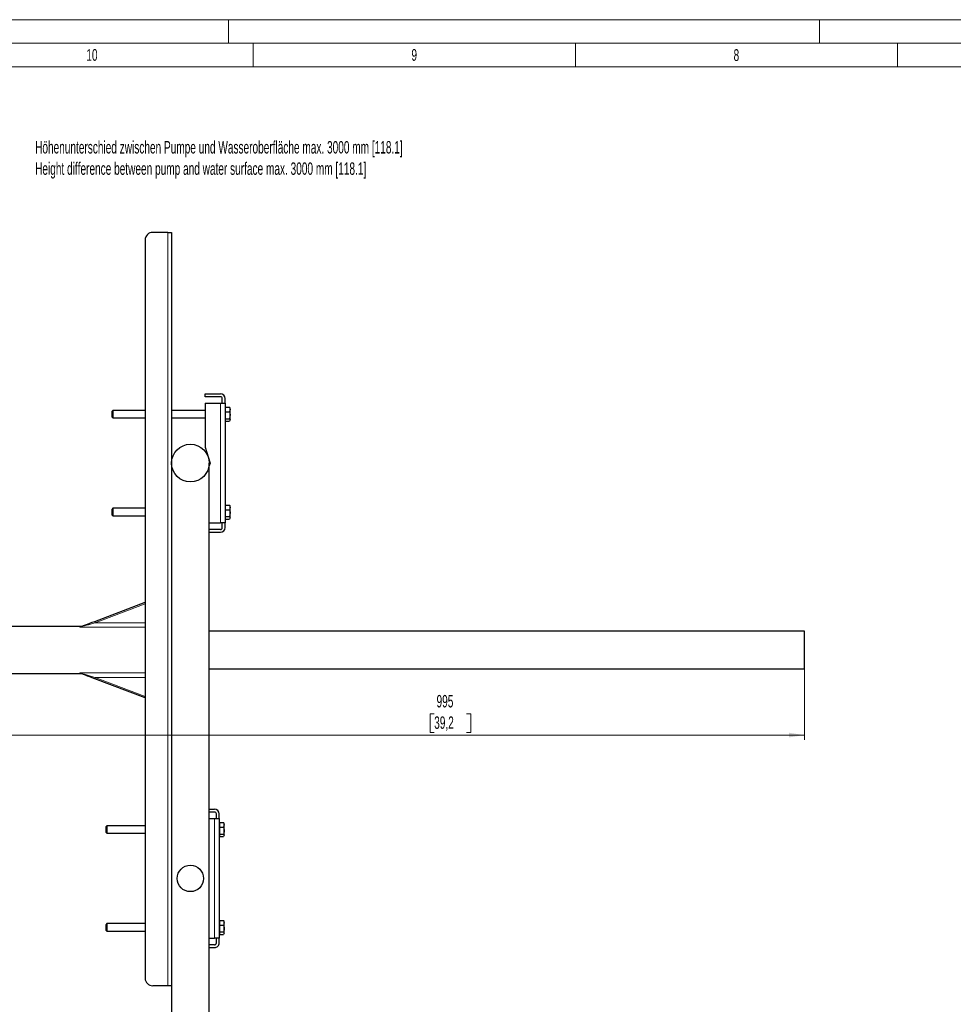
# Model space of a CAD drawing. Header units: millimetres. Extents: x 0 to 4205, y 0 to 2970.
# Tile 7 of 28: x 828 to 1820, y 1925 to 2970. Entities that reach past the tile are written whole.
import ezdxf

# ---------------------------------------------------------------- set-up
doc = ezdxf.new("R2010")
doc.units = ezdxf.units.MM
doc.header["$LTSCALE"] = 5
doc.styles.add('SLDTEXTSTYLE0', font='TXT', dxfattribs={"width": 0.605})
doc.styles.add('SLDTEXTSTYLE1', font='TXT', dxfattribs={"width": 0.638186})
doc.dimstyles.new('SLDDIMSTYLE2', dxfattribs={"dimtxt": 12.841593, "dimasz": 16.5, "dimexe": 0, "dimexo": 0.0625, "dimgap": 3.210398, "dimtad": 1, "dimdec": 1, "dimrnd": 1e-09, "dimzin": 12, "dimdsep": 46, "dimtxsty": 'SLDTEXTSTYLE0', "dimsah": 1, "dimcen": 0.09, "dimadec": 0, "dimazin": 3, "dimtfac": 1, "dimtdec": 1, "dimtofl": 0, "dimtmove": 0, "dimatfit": 3, "dimfxl": 0, "dimfrac": 2, "dimtolj": 1, "dimtzin": 12, "dimarcsym": 0})

# ---------------------------------------------------------------- blocks, each defined once
blk = doc.blocks.new('_D_5')
at = {"color": 7, "linetype": 'Continuous', "lineweight": 0}
for p, q in [((1661.5, 2282.7), (1661.5, 2205.4)), ((666.5, 2271.2), (666.5, 2205.4)), ((1268.4, 2233), (1264, 2233)), ((1264, 2233), (1264, 2213.3)), ((1302.7, 2233), (1307.2, 2233)), ((1307.2, 2233), (1307.2, 2213.3)), ((666.5, 2210.4), (1661.5, 2210.4)), ((1264, 2213.3), (1268.4, 2213.3)), ((1307.2, 2213.3), (1302.7, 2213.3))]:
    blk.add_line(p, q, dxfattribs=at)
at = {"color": 7, "linetype": 'Continuous', "lineweight": 18}
for points in [[(666.5, 2210.4), (683, 2207.9), (683, 2212.9)], [(1661.5, 2210.4), (1645, 2212.9), (1645, 2207.9)]]:
    blk.add_solid(points, dxfattribs=at)
at = {"color": 7, "linetype": 'Continuous', "lineweight": 18, "char_height": 13.23, "attachment_point": 1, "style": 'SLDTEXTSTYLE0'}
for s, insert in [('995', (1270.9, 2253)), ('39,2', (1268.4, 2230.3))]:
    blk.add_mtext(s, dxfattribs=dict(at, insert=insert))

msp = doc.modelspace()

# ---------------------------------------------------------------- linework, layer by layer
at = {"color": 7, "linetype": 'Continuous', "lineweight": 18}
for p, q in [((4205, 2970.000335), (0, 2970.000335)), ((1050, 2970.000335), (1050, 2945.000335)), ((1677.5, 2970.000335), (1677.5, 2945.000335)), ((4180, 2945.000335), (25, 2945.000335)), ((1076.25, 2945.000335), (1076.25, 2920.000335)), ((1418.333335, 2945.000335), (1418.333335, 2920.000335)), ((1760.416665, 2945.000335), (1760.416665, 2920.000335)), ((1076.25, 2920.000335), (734.166665, 2920.000335)), ((1418.333335, 2920.000335), (1076.25, 2920.000335)), ((1760.416665, 2920.000335), (1418.333335, 2920.000335)), ((2102.5, 2920.000335), (1760.416665, 2920.000335))]:
    msp.add_line(p, q, dxfattribs=at)
at = {"color": 7, "linetype": 'Continuous', "lineweight": 25}
for p, q in [((985.523494, 2744.185947), (969.523491, 2744.185947)), ((985.523494, 2744.185947), (989.523495, 2744.185947)), ((989.523495, 2744.185947), (989.523495, 2499.185957)), ((961.52349, 2736.18596), (961.52349, 1952.185951)), ((1025.370607, 2569.685958), (1025.370607, 2572.685949)), ((1025.370607, 2572.685949), (1041.37061, 2572.685949)), ((1041.37061, 2569.685958), (1025.370607, 2569.685958)), ((1025.370607, 2562.685944), (1025.370607, 2516.185947)), ((1025.370607, 2562.685944), (1041.37061, 2562.685944)), ((1041.37061, 2562.685944), (1046.370605, 2562.685944)), ((1043.370606, 2562.685944), (1043.370606, 2567.685954)), ((1046.370605, 2562.685944), (1046.370605, 2567.685954)), ((1046.370605, 2562.685944), (1046.370605, 2435.685955)), ((927.170606, 2555.185951), (926.370608, 2554.385952)), ((926.370608, 2550.613232), (926.370608, 2554.385952)), ((961.52349, 2555.185951), (927.170606, 2555.185951)), ((927.170606, 2555.185951), (927.170606, 2550.470046)), ((1025.370607, 2555.185951), (989.523495, 2555.185951)), ((1046.970608, 2557.685949), (1046.370605, 2557.685949)), ((1046.970608, 2556.142561), (1046.970608, 2558.570318)), ((1046.970608, 2558.570318), (1051.090049, 2558.570318)), ((1046.970608, 2553.714804), (1046.970608, 2556.142561)), ((1046.970608, 2553.714804), (1051.090049, 2553.714804)), ((1046.970608, 2550.022624), (1046.970608, 2553.714804)), ((1051.090049, 2558.570318), (1051.670609, 2556.142561)), ((1051.325919, 2558.09053), (1051.090049, 2558.570318)), ((1051.670609, 2557.685949), (1051.409246, 2558.138631)), ((1051.670609, 2556.142561), (1051.670609, 2557.685949)), ((1051.670609, 2550.022624), (1051.670609, 2556.142561)), ((926.370608, 2547.985948), (926.370608, 2550.613232)), ((926.370608, 2547.985948), (927.170606, 2547.18595)), ((927.170606, 2550.470046), (927.170606, 2547.18595)), ((927.170606, 2547.18595), (961.52349, 2547.18595)), ((989.523495, 2547.18595), (1025.370607, 2547.18595)), ((1046.370605, 2544.685952), (1046.970608, 2544.685952)), ((1046.970608, 2546.330429), (1046.970608, 2550.022624)), ((1046.970608, 2546.330429), (1051.090049, 2546.330429)), ((1046.970608, 2545.066006), (1046.970608, 2546.330429)), ((1046.970608, 2543.801583), (1046.970608, 2545.066006)), ((1046.970608, 2543.801583), (1051.090049, 2543.801583)), ((1051.090049, 2546.330429), (1051.670609, 2545.066006)), ((1051.409246, 2544.23327), (1051.670609, 2544.685952)), ((1051.670609, 2545.066006), (1051.670609, 2550.022624)), ((1051.670609, 2544.685952), (1051.670609, 2545.066006)), ((1025.370607, 2516.185947), (1030.37061, 2499.185957)), ((989.523495, 2499.185957), (989.523495, 1849.185966)), ((1029.523494, 1849.185966), (1029.523494, 2499.185957)), ((1030.37061, 2499.185957), (1029.523494, 2496.305771)), ((927.170606, 2451.185949), (926.370608, 2450.38595)), ((926.370608, 2446.61323), (926.370608, 2450.38595)), ((926.370608, 2443.985954), (926.370608, 2446.61323)), ((961.52349, 2451.185949), (927.170606, 2451.185949)), ((927.170606, 2451.185949), (927.170606, 2446.470052)), ((927.170606, 2446.470052), (927.170606, 2443.185948)), ((1046.970608, 2453.685954), (1046.370605, 2453.685954)), ((1046.970608, 2452.142559), (1046.970608, 2454.570316)), ((1046.970608, 2454.570316), (1051.090049, 2454.570316)), ((1046.970608, 2449.714802), (1046.970608, 2452.142559)), ((1046.970608, 2449.714802), (1051.090049, 2449.714802)), ((1046.970608, 2446.022615), (1046.970608, 2449.714802)), ((1051.090049, 2454.570316), (1051.670609, 2452.142559)), ((1051.325919, 2454.090528), (1051.090049, 2454.570316)), ((1051.670609, 2453.685954), (1051.409246, 2454.138636)), ((1051.670609, 2452.142559), (1051.670609, 2453.685954)), ((1051.670609, 2446.022615), (1051.670609, 2452.142559)), ((926.370608, 2443.985954), (927.170606, 2443.185948)), ((927.170606, 2443.185948), (961.52349, 2443.185948)), ((1046.370605, 2440.68595), (1046.970608, 2440.68595)), ((1046.970608, 2442.330435), (1046.970608, 2446.022615)), ((1046.970608, 2442.330435), (1051.090049, 2442.330435)), ((1046.970608, 2441.066012), (1046.970608, 2442.330435)), ((1046.970608, 2439.801581), (1046.970608, 2441.066012)), ((1046.970608, 2439.801581), (1051.090049, 2439.801581)), ((1051.090049, 2442.330435), (1051.670609, 2441.066012)), ((1051.409246, 2440.233268), (1051.670609, 2440.68595)), ((1051.670609, 2441.066012), (1051.670609, 2446.022615)), ((1051.670609, 2440.68595), (1051.670609, 2441.066012)), ((1029.523494, 2435.685955), (1041.37061, 2435.685955)), ((1041.37061, 2428.685948), (1029.523494, 2428.685948)), ((1029.523494, 2425.685949), (1041.37061, 2425.685949)), ((1046.370605, 2435.685955), (1041.37061, 2435.685955)), ((1043.370606, 2430.685952), (1043.370606, 2435.685955)), ((1046.370605, 2430.685952), (1046.370605, 2435.685955)), ((908.041926, 2331.135156), (961.52349, 2351.497797)), ((893.453928, 2325.685951), (793.348568, 2325.685951)), ((1661.523478, 2320.685951), (1029.523494, 2320.685951)), ((1661.523478, 2300.685949), (1661.523478, 2320.685951)), ((1661.523478, 2280.68595), (1661.523478, 2300.685949)), ((1029.523494, 2280.68595), (1661.523478, 2280.68595)), ((793.368088, 2275.685951), (893.453928, 2275.685951)), ((961.52349, 2249.874107), (908.041926, 2270.236745)), ((1029.523494, 2131.68595), (1035.116473, 2131.68595)), ((1035.116473, 2128.685958), (1029.523494, 2128.685958)), ((1037.116477, 2121.685944), (1037.116477, 2126.685954)), ((1040.116476, 2121.685944), (1040.116476, 2126.685954)), ((920.91647, 2114.185951), (920.116471, 2113.385953)), ((920.116471, 2109.613232), (920.116471, 2113.385953)), ((961.52349, 2114.185951), (920.91647, 2114.185951)), ((920.91647, 2114.185951), (920.91647, 2109.470047)), ((1029.523494, 2121.685944), (1035.116473, 2121.685944)), ((1035.116473, 2121.685944), (1040.116476, 2121.685944)), ((1040.116476, 2121.685944), (1040.116476, 1994.68594)), ((1040.716479, 2116.685949), (1040.116476, 2116.685949)), ((1040.716479, 2115.142561), (1040.716479, 2117.570318)), ((1040.716479, 2117.570318), (1044.83592, 2117.570318)), ((1040.716479, 2112.714804), (1040.716479, 2115.142561)), ((1040.716479, 2112.714804), (1044.83592, 2112.714804)), ((1040.716479, 2109.02261), (1040.716479, 2112.714804)), ((1044.83592, 2117.570318), (1045.416476, 2115.142561)), ((1045.071783, 2117.09053), (1044.83592, 2117.570318)), ((1045.416476, 2116.685949), (1045.155117, 2117.138631)), ((1045.416476, 2115.142561), (1045.416476, 2116.685949)), ((1045.416476, 2109.02261), (1045.416476, 2115.142561)), ((920.116471, 2106.985949), (920.116471, 2109.613232)), ((920.116471, 2106.985949), (920.91647, 2106.18595)), ((920.91647, 2109.470047), (920.91647, 2106.18595)), ((920.91647, 2106.18595), (961.52349, 2106.18595)), ((1040.116476, 2103.685953), (1040.716479, 2103.685953)), ((1040.716479, 2105.33043), (1040.716479, 2109.02261)), ((1040.716479, 2105.33043), (1044.83592, 2105.33043)), ((1040.716479, 2104.066007), (1040.716479, 2105.33043)), ((1040.716479, 2102.801583), (1040.716479, 2104.066007)), ((1040.716479, 2102.801583), (1044.83592, 2102.801583)), ((1044.83592, 2105.33043), (1045.416476, 2104.066007)), ((1045.155117, 2103.23327), (1045.416476, 2103.685953)), ((1045.416476, 2104.066007), (1045.416476, 2109.02261)), ((1045.416476, 2103.685953), (1045.416476, 2104.066007)), ((920.91647, 2010.185949), (920.116471, 2009.385966)), ((920.116471, 2005.61323), (920.116471, 2009.385966)), ((961.52349, 2010.185949), (920.91647, 2010.185949)), ((920.91647, 2010.185949), (920.91647, 2005.47006)), ((1040.716479, 2012.685947), (1040.116476, 2012.685947)), ((1040.716479, 2011.142574), (1040.716479, 2013.570331)), ((1040.716479, 2013.570331), (1044.83592, 2013.570331)), ((1040.716479, 2008.714787), (1040.716479, 2011.142574)), ((1040.716479, 2008.714787), (1044.83592, 2008.714787)), ((1040.716479, 2005.022608), (1040.716479, 2008.714787)), ((1044.83592, 2013.570331), (1045.416476, 2011.142574)), ((1045.071783, 2013.090513), (1044.83592, 2013.570331)), ((1045.416476, 2012.685947), (1045.155117, 2013.138644)), ((1045.416476, 2011.142574), (1045.416476, 2012.685947)), ((1045.416476, 2005.022608), (1045.416476, 2011.142574)), ((920.116471, 2002.985947), (920.116471, 2005.61323)), ((920.116471, 2002.985947), (920.91647, 2002.185963)), ((920.91647, 2005.47006), (920.91647, 2002.185963)), ((920.91647, 2002.185963), (961.52349, 2002.185963)), ((1040.116476, 1999.685965), (1040.716479, 1999.685965)), ((1040.716479, 2001.330428), (1040.716479, 2005.022608)), ((1040.716479, 2001.330428), (1044.83592, 2001.330428)), ((1040.716479, 2000.066004), (1040.716479, 2001.330428)), ((1040.716479, 1998.801581), (1040.716479, 2000.066004)), ((1040.716479, 1998.801581), (1044.83592, 1998.801581)), ((1044.83592, 2001.330428), (1045.416476, 2000.066004)), ((1045.155117, 1999.233268), (1045.416476, 1999.685965)), ((1045.416476, 2000.066004), (1045.416476, 2005.022608)), ((1045.416476, 1999.685965), (1045.416476, 2000.066004)), ((1029.523494, 1994.68594), (1035.116473, 1994.68594)), ((1035.116473, 1987.685941), (1029.523494, 1987.685941)), ((1040.116476, 1994.68594), (1035.116473, 1994.68594)), ((1037.116477, 1989.685945), (1037.116477, 1994.68594)), ((1040.116476, 1989.685945), (1040.116476, 1994.68594)), ((1029.523494, 1984.68595), (1035.116473, 1984.68595)), ((985.523494, 1944.185965), (969.523491, 1944.185965)), ((989.523495, 1944.185965), (985.523494, 1944.185965))]:
    msp.add_line(p, q, dxfattribs=at)
at = {"color": 8, "linetype": 'Continuous', "lineweight": 18}
for p, q in [((985.523494, 1944.185965), (985.523494, 2744.185947)), ((1041.37061, 2435.685955), (1041.37061, 2562.685944)), ((961.52349, 2349.892752), (908.575656, 2329.733326)), ((961.52349, 2324.892097), (892.045798, 2324.892097)), ((908.575656, 2329.733326), (961.52349, 2329.733326)), ((892.045798, 2276.479807), (961.52349, 2276.479807)), ((961.52349, 2271.638576), (908.575656, 2271.638576)), ((908.575656, 2271.638576), (961.52349, 2251.479149)), ((1035.116473, 1994.68594), (1035.116473, 2121.685944))]:
    msp.add_line(p, q, dxfattribs=at)
at = {"color": 8, "linetype": 'Continuous', "lineweight": 18, "flags": 128}
for points in [[(908.575656, 2329.733326), (906.084271, 2329.003655), (903.646233, 2328.289606), (901.313739, 2327.60647), (899.136724, 2326.968873), (897.161828, 2326.390467), (895.431312, 2325.883636), (893.982234, 2325.459233), (892.845618, 2325.126344), (892.045798, 2324.892097)], [(892.481016, 2325.336487), (893.210279, 2325.598432), (893.453928, 2325.685951)], [(908.575656, 2329.733326), (908.471527, 2330.00681), (908.371406, 2330.269783), (908.279138, 2330.512141), (908.198254, 2330.72457), (908.13187, 2330.898905), (908.082547, 2331.028448), (908.052178, 2331.10822), (908.041926, 2331.135156)], [(892.045798, 2276.479807), (892.845618, 2276.24556), (893.982234, 2275.912668), (895.431312, 2275.488265), (897.161828, 2274.981435), (899.136724, 2274.403028), (901.313739, 2273.765433), (903.646233, 2273.082297), (906.084271, 2272.368248), (908.575656, 2271.638576)], [(893.453928, 2275.685951), (893.210279, 2275.773469), (892.481016, 2276.035417)], [(908.041926, 2270.236745), (908.052178, 2270.263683), (908.082547, 2270.343452), (908.13187, 2270.472996), (908.198254, 2270.647332), (908.279138, 2270.859763), (908.371406, 2271.102119), (908.471527, 2271.365091), (908.575656, 2271.638576)]]:
    msp.add_lwpolyline(points, dxfattribs=at)
at = {"color": 7, "linetype": 'Continuous', "lineweight": 25, "flags": 128}
for points in [[(893.014746, 2325.413689), (894.43286, 2325.953623), (896.172093, 2326.615821), (898.191409, 2327.38466), (900.443168, 2328.241997), (902.874233, 2329.167602), (905.427234, 2330.139634), (908.041926, 2331.135156)], [(908.041926, 2270.236745), (905.427234, 2271.232269), (902.874233, 2272.204302), (900.443168, 2273.129906), (898.191409, 2273.987241), (896.172093, 2274.756081), (894.43286, 2275.418281), (893.014746, 2275.958214)]]:
    msp.add_lwpolyline(points, dxfattribs=at)
at = {"color": 7, "linetype": 'Continuous', "lineweight": 25}
for centre, radius in [((1009.523496, 2499.185959), 20), ((1009.523494, 2058.185943), 14.000001)]:
    msp.add_circle(centre, radius, dxfattribs=at)
for centre, radius, start, end in [((969.523498, 2736.185939), 8.000008, 90.000045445, 179.999847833), ((1041.3706, 2567.685944), 5.000005, 0.000109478, 89.999890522), ((1041.370592, 2567.685943), 2.000015, 0.000303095, 89.999483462), ((1041.370605, 2430.68595), 2.000002, 270.000152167, 0.000061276), ((1041.3706, 2430.685954), 5.000005, 270.000109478, 359.999975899), ((893.453937, 2327.185959), 1.500008, 266.063510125, 290.843801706), ((893.453932, 2274.185893), 1.500057, 69.156677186, 93.839726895), ((1035.116471, 2126.685945), 5.000005, 0.000109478, 89.999975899), ((1035.116463, 2126.685944), 2.000015, 0.000303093, 89.999696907), ((1035.116463, 1989.685956), 2.000015, 270.000303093, 359.999696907), ((1035.116497, 1989.685929), 4.999979, 269.999732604, 0.000182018), ((969.523447, 1952.185921), 7.999957, 179.999787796, 270.000318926)]:
    msp.add_arc(centre, radius, start, end, dxfattribs=at)
at = {"color": 8, "linetype": 'Continuous', "lineweight": 18}
for centre, radius, start, end in [((892.574159, 2326.576097), 1.243104, 265.70295035, 290.758212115), ((892.574148, 2274.79574), 1.24317, 69.242410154, 94.296329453)]:
    msp.add_arc(centre, radius, start, end, dxfattribs=at)
at = {"color": 7, "linetype": 'Continuous', "lineweight": 25}
for points, knots in [([(1051.670609, 2556.142561), (1051.670013, 2556.084961), (1051.661371, 2555.250696), (1051.365496, 2554.455291), (1051.090049, 2553.714804)], [0, 0, 0, 0, 0.0690429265, 1, 1, 1, 1]), ([(1051.090049, 2553.714804), (1051.32495, 2552.791953), (1051.634742, 2551.574877), (1051.663627, 2550.324821), (1051.670609, 2550.022624)], [0, 0, 0, 0, 0.7582528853, 1, 1, 1, 1]), ([(1051.670609, 2550.022624), (1051.599627, 2549.051866), (1051.508173, 2547.801119), (1051.166528, 2546.599435), (1051.090049, 2546.330429)], [0, 0, 0, 0, 0.776142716, 1, 1, 1, 1]), ([(1051.670609, 2545.066006), (1051.669948, 2545.035942), (1051.659662, 2544.568457), (1051.365393, 2544.172281), (1051.090049, 2543.801583)], [0, 0, 0, 0, 0.06431123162, 1, 1, 1, 1]), ([(1051.670609, 2452.142559), (1051.670012, 2452.084961), (1051.66137, 2451.250696), (1051.365496, 2450.455292), (1051.090049, 2449.714802)], [0, 0, 0, 0, 0.0690399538, 1, 1, 1, 1]), ([(1051.090049, 2449.714802), (1051.32495, 2448.791951), (1051.634743, 2447.574872), (1051.663627, 2446.324814), (1051.670609, 2446.022615)], [0, 0, 0, 0, 0.7582513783, 1, 1, 1, 1]), ([(1051.670609, 2446.022615), (1051.599628, 2445.051859), (1051.508174, 2443.801116), (1051.166528, 2442.599438), (1051.090049, 2442.330435)], [0, 0, 0, 0, 0.776143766, 1, 1, 1, 1]), ([(1051.670609, 2441.066012), (1051.669948, 2441.035947), (1051.659662, 2440.56846), (1051.365393, 2440.172281), (1051.090049, 2439.801581)], [0, 0, 0, 0, 0.0643109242, 1, 1, 1, 1]), ([(1045.416476, 2115.142561), (1045.41588, 2115.084961), (1045.407239, 2114.250696), (1045.111365, 2113.455292), (1044.83592, 2112.714804)], [0, 0, 0, 0, 0.0690429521, 1, 1, 1, 1]), ([(1044.83592, 2112.714804), (1045.070819, 2111.791953), (1045.380611, 2110.574872), (1045.409494, 2109.324812), (1045.416476, 2109.02261)], [0, 0, 0, 0, 0.7582498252, 1, 1, 1, 1]), ([(1045.416476, 2109.02261), (1045.345496, 2108.051857), (1045.254043, 2106.801115), (1044.912399, 2105.599435), (1044.83592, 2105.33043)], [0, 0, 0, 0, 0.7761418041, 1, 1, 1, 1]), ([(1045.416476, 2104.066007), (1045.415815, 2104.035942), (1045.405529, 2103.568457), (1045.111262, 2103.172281), (1044.83592, 2102.801583)], [0, 0, 0, 0, 0.0643113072, 1, 1, 1, 1]), ([(1045.416476, 2011.142574), (1045.41588, 2011.084974), (1045.407238, 2010.2507), (1045.111365, 2009.455285), (1044.83592, 2008.714787)], [0, 0, 0, 0, 0.0690421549, 1, 1, 1, 1]), ([(1044.83592, 2008.714787), (1045.070819, 2007.791941), (1045.380611, 2006.574865), (1045.409494, 2005.32481), (1045.416476, 2005.022608)], [0, 0, 0, 0, 0.7582488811, 1, 1, 1, 1]), ([(1045.416476, 2005.022608), (1045.345498, 2004.051849), (1045.254049, 2002.801106), (1044.912399, 2001.599428), (1044.83592, 2001.330428)], [0, 0, 0, 0, 0.7761456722, 1, 1, 1, 1]), ([(1045.416476, 2000.066004), (1045.415815, 2000.035945), (1045.405525, 1999.568461), (1045.111262, 1999.172284), (1044.83592, 1998.801581)], [0, 0, 0, 0, 0.0643007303, 1, 1, 1, 1])]:
    msp.add_open_spline(points, degree=3, knots=knots, dxfattribs=at)
at = {"color": 8, "linetype": 'Continuous', "lineweight": 18}
for points, knots in [([(892.045798, 2324.892097), (892.045303, 2324.893265), (892.038663, 2324.908936), (892.021022, 2324.968915), (892.0968, 2325.202149), (892.311661, 2325.277273), (892.481016, 2325.336487)], [0, 0, 0, 0, 0.0055997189, 0.0751205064, 0.271005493, 1, 1, 1, 1]), ([(892.045798, 2324.892097), (892.047267, 2324.89345), (892.066588, 2324.911249), (892.149615, 2324.98183), (892.455381, 2325.186386), (892.773484, 2325.31565), (893.014746, 2325.413689)], [0, 0, 0, 0, 0.0054222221, 0.0713231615, 0.2956572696, 1, 1, 1, 1]), ([(892.481016, 2276.035417), (892.274716, 2276.110731), (892.036006, 2276.197876), (892.028686, 2276.433248), (892.041556, 2276.469792), (892.045303, 2276.478638), (892.045798, 2276.479807)], [0, 0, 0, 0, 0.8270919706, 0.9570266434, 0.9943244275, 1, 1, 1, 1]), ([(892.045798, 2276.479807), (892.047267, 2276.478453), (892.057738, 2276.468801), (892.106702, 2276.425622), (892.400809, 2276.205922), (892.731638, 2276.072441), (893.014746, 2275.958214)], [0, 0, 0, 0, 0.0054277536, 0.0386947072, 0.1773602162, 1, 1, 1, 1])]:
    msp.add_open_spline(points, degree=3, knots=knots, dxfattribs=at)

# ---------------------------------------------------------------- texts
at = {"color": 7, "linetype": 'Continuous', "lineweight": 0}
for s, insert, char_height, attachment_point, style in [('10', (905.02796, 2938.848084), 12.500055, 2, 'SLDTEXTSTYLE1'), ('9', (1247.201733, 2938.848084), 12.500055, 2, 'SLDTEXTSTYLE1'), ('8', (1589.285063, 2938.674014), 12.500055, 2, 'SLDTEXTSTYLE1'), ('Höhenunterschied zwischen Pumpe und Wasseroberfläche max. 3000 mm [118.1]', (844.678336, 2841.145725), 13.22916667, 1, 'SLDTEXTSTYLE0'), ('Height difference between pump and water surface max. 3000 mm [118.1]', (844.678336, 2818.506836), 13.22916667, 1, 'SLDTEXTSTYLE0')]:
    msp.add_mtext(s, dxfattribs=dict(at, insert=insert, char_height=char_height, attachment_point=attachment_point, style=style))

# ---------------------------------------------------------------- dimensions: what is measured, and where the dimension line sits
at = {"color": 7, "linetype": 'Continuous', "lineweight": 18}
dim = msp.add_linear_dim(base=(1661.523497, 2210.353911), p1=(666.523497, 2271.185951), p2=(1661.523497, 2282.685951), dimstyle='SLDDIMSTYLE2', dxfattribs=at)
dim.commit()
dim.dimension.update_dxf_attribs({"geometry": '_D_5', "text_midpoint": (1285.592499, 2210.353911), "dimtype": 160})

doc.saveas('drawing.dxf')
